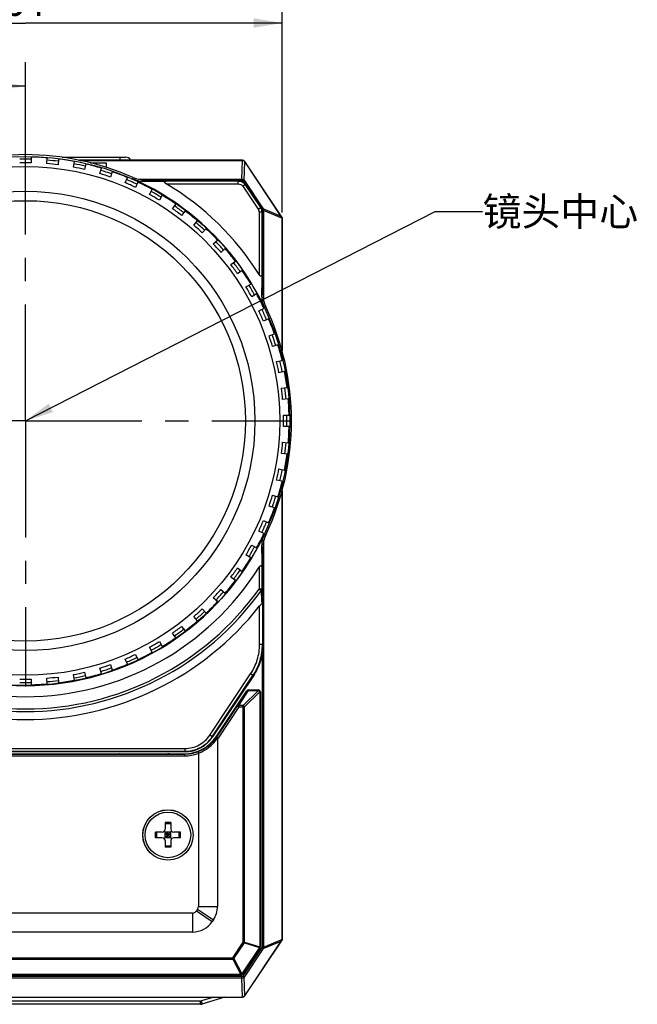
# Model space of a CAD drawing. Header units: millimetres. Extents: x 55 to 506, y 15 to 401.
# Tile 6 of 22: x 120 to 185, y 162 to 266. Entities that reach past the tile are written whole.
import ezdxf
from ezdxf.enums import TextEntityAlignment as Align

# ---------------------------------------------------------------- set-up
doc = ezdxf.new("R2010")
doc.units = ezdxf.units.MM
doc.header["$LTSCALE"] = 32.67
doc.linetypes.add('CENTER', pattern=[0.6, 0.375, -0.075, 0.075, -0.075])
doc.layers.get('0').update_dxf_attribs({"linetype": 'CONTINUOUS'})
for name, color, linetype in [('00_COMPONENTS', 7, 'CONTINUOUS'), ('20_ALL_FEATURES', 7, 'CONTINUOUS'), ('50_ALL_DETAILS', 7, 'CONTINUOUS'), ('51__DRAFT_DIMS', 7, 'CONTINUOUS')]:
    doc.layers.add(name, color=color, linetype=linetype)
doc.styles.get("Standard").update_dxf_attribs({"font": 'simfang.ttf'})
doc.dimstyles.new('DIMSTYLE_2', dxfattribs={"dimtxt": 3, "dimasz": 3, "dimexe": 2.5, "dimexo": 0.5, "dimgap": 0.75, "dimtad": 1, "dimdsep": 46, "dimtxsty": 'STANDARD', "dimblk": '_FILLED', "dimblk1": '_FILLED', "dimblk2": '_FILLED', "dimcen": 0.09, "dimclrt": 3, "dimazin": 2, "dimtp": 0.3, "dimtm": 0.3, "dimtfac": 1, "dimtofl": 0, "dimtmove": 0, "dimatfit": 3, "dimldrblk": '_FILLED', "dimfxl": 1, "dimtolj": 1, "dimarcsym": 0})
doc.dimstyles.new('DIMSTYLE_5', dxfattribs={"dimtxt": 3, "dimasz": 3, "dimexe": 2.5, "dimexo": 0.5, "dimgap": 0.75, "dimtad": 1, "dimdsep": 46, "dimtxsty": 'STANDARD', "dimblk": '_FILLED', "dimblk1": '_FILLED', "dimblk2": '_FILLED', "dimcen": 0.09, "dimclrt": 3, "dimazin": 2, "dimtp": 0.2, "dimtm": 0.2, "dimtfac": 1, "dimtofl": 0, "dimtmove": 0, "dimatfit": 3, "dimldrblk": '_FILLED', "dimfxl": 1, "dimtolj": 1, "dimarcsym": 0})
doc.dimstyles.get("Standard").update_dxf_attribs({"dimtxt": 3, "dimasz": 3, "dimexe": 2.5, "dimexo": 0.5, "dimtad": 1, "dimdsep": 46, "dimtxsty": 'STANDARD', "dimblk": '_FILLED', "dimblk1": '_FILLED', "dimblk2": '_FILLED', "dimcen": 0.09, "dimclrt": 3, "dimazin": 2, "dimtol": 1, "dimtp": 0.01, "dimtm": 0.01, "dimtfac": 1, "dimtofl": 0, "dimtmove": 0, "dimatfit": 3, "dimldrblk": '_FILLED', "dimfxl": 1, "dimtolj": 1, "dimarcsym": 0})

# ---------------------------------------------------------------- blocks, each defined once
blk = doc.blocks.new('_FILLED')
at = {"color": 0, "linetype": 'ByBlock'}
blk.add_solid([(0, 0), (-1, 0.167), (-1, -0.167)], dxfattribs=at)
blk = doc.blocks.new('*D2')
at = {"layer": '51__DRAFT_DIMS', "color": 4, "transparency": 16777216}
for p, q in [((93.43, 245.72), (93.43, 268.16)), ((147.43, 245.72), (147.43, 268.16)), ((93.43, 265.66), (120.43, 265.66)), ((147.43, 265.66), (120.43, 265.66))]:
    blk.add_line(p, q, dxfattribs=at)
at = {"layer": '51__DRAFT_DIMS', "color": 4, "transparency": 16777216, "xscale": 3, "yscale": 3, "zscale": 3, "rotation": 180}
blk.add_blockref('_FILLED', (93.43, 265.66), dxfattribs=at)
at = {"layer": '51__DRAFT_DIMS', "color": 4, "transparency": 16777216, "xscale": 3, "yscale": 3, "zscale": 3}
blk.add_blockref('_FILLED', (147.43, 265.66), dxfattribs=at)
at = {"layer": '51__DRAFT_DIMS', "color": 3, "transparency": 16777216}
blk.add_text('54', height=3, dxfattribs=at).set_placement((120.43, 266.41), align=Align.CENTER)
blk = doc.blocks.new('*D10')
at = {"layer": '51__DRAFT_DIMS', "color": 4, "transparency": 16777216}
for p, q in [((93.43, 245.72), (93.43, 261.53)), ((120.43, 244.39), (120.43, 261.53)), ((93.43, 259.03), (106.93, 259.03)), ((120.43, 259.03), (106.93, 259.03))]:
    blk.add_line(p, q, dxfattribs=at)
at = {"layer": '51__DRAFT_DIMS', "color": 4, "transparency": 16777216, "xscale": 3, "yscale": 3, "zscale": 3, "rotation": 180}
blk.add_blockref('_FILLED', (93.43, 259.03), dxfattribs=at)
at = {"layer": '51__DRAFT_DIMS', "color": 4, "transparency": 16777216, "xscale": 3, "yscale": 3, "zscale": 3}
blk.add_blockref('_FILLED', (120.43, 259.03), dxfattribs=at)
at = {"layer": '51__DRAFT_DIMS', "color": 3, "transparency": 16777216}
blk.add_text('27', height=3, dxfattribs=at).set_placement((106.93, 259.78), align=Align.CENTER)

msp = doc.modelspace()

# ---------------------------------------------------------------- linework, layer by layer
at = {"layer": '00_COMPONENTS', "color": 7}
for p, q in [((121.026, 251.568), (121.026, 250.968)), ((122.666, 250.882), (122.729, 251.479)), ((123.922, 251.354), (123.859, 250.757)), ((124.278, 251.55), (130.967, 251.55)), ((125.482, 250.5), (125.607, 251.087)), ((125.998, 251.25), (140.126, 251.25)), ((143.265, 251.225), (126.116, 251.225)), ((143.265, 251.221), (126.132, 251.221)), ((126.202, 251.206), (143.265, 251.206)), ((126.781, 250.837), (126.656, 250.25)), ((127.225, 250.972), (128.926, 250.972)), ((128.926, 250.972), (128.926, 250.488)), ((140.126, 251.225), (140.126, 251.25)), ((147.34, 245.319), (143.499, 251.081)), ((147.372, 245.298), (143.512, 251.089)), ((147.426, 245.225), (143.515, 251.091)), ((128.243, 249.825), (128.428, 250.396)), ((129.569, 250.025), (129.384, 249.454)), ((130.918, 248.865), (131.162, 249.414)), ((132.258, 248.926), (132.014, 248.377)), ((132.972, 249.164), (142.816, 249.164)), ((143.642, 248.723), (145.251, 246.309)), ((133.478, 247.632), (133.778, 248.151)), ((134.817, 247.551), (134.517, 247.032)), ((135.895, 246.137), (136.247, 246.622)), ((137.218, 245.917), (136.865, 245.432)), ((145.417, 245.759), (145.417, 237.129)), ((138.142, 244.398), (138.544, 244.844)), ((147.407, 245.134), (147.407, 231.266)), ((147.409, 245.22), (147.426, 245.225)), ((147.409, 245.22), (147.426, 245.225)), ((147.422, 231.209), (147.422, 245.134)), ((147.426, 245.225), (147.426, 231.196)), ((139.435, 244.041), (139.034, 243.595)), ((140.195, 242.433), (140.641, 242.835)), ((141.444, 241.943), (140.998, 241.541)), ((142.032, 240.265), (142.518, 240.617)), ((143.223, 239.647), (142.738, 239.294)), ((143.632, 237.916), (144.152, 238.216)), ((144.752, 237.177), (144.232, 236.877)), ((144.978, 235.413), (145.526, 235.657)), ((146.015, 234.561), (145.466, 234.317)), ((146.055, 232.783), (146.626, 232.969)), ((146.997, 231.827), (146.426, 231.642)), ((146.851, 230.055), (147.438, 230.18)), ((147.688, 229.006), (147.1, 228.881)), ((147.357, 227.259), (147.954, 227.321)), ((148.08, 226.128), (147.483, 226.065)), ((147.569, 224.425), (148.169, 224.425)), ((148.169, 223.225), (147.569, 223.225)), ((147.483, 221.584), (148.08, 221.521)), ((147.954, 220.328), (147.357, 220.391)), ((147.1, 218.768), (147.688, 218.643)), ((147.438, 217.47), (146.851, 217.594)), ((147.407, 216.383), (147.407, 169.316)), ((147.422, 169.316), (147.422, 216.44)), ((147.426, 216.454), (147.426, 169.225)), ((146.426, 216.008), (146.997, 215.822)), ((146.626, 214.681), (146.055, 214.866)), ((145.466, 213.333), (146.015, 213.089)), ((145.526, 211.992), (144.978, 212.236)), ((144.232, 210.773), (144.752, 210.473)), ((145.417, 210.521), (145.417, 200.342)), ((144.152, 209.433), (143.632, 209.733)), ((142.738, 208.356), (143.223, 208.003)), ((142.518, 207.032), (142.032, 207.385)), ((140.998, 206.108), (141.444, 205.707)), ((140.641, 204.815), (140.195, 205.216)), ((139.034, 204.055), (139.435, 203.609)), ((138.544, 202.806), (138.142, 203.252)), ((136.865, 202.218), (137.218, 201.732)), ((136.247, 201.027), (135.895, 201.513)), ((133.778, 199.498), (133.478, 200.018)), ((134.517, 200.618), (134.817, 200.098)), ((131.162, 198.236), (130.918, 198.784)), ((132.014, 199.272), (132.258, 198.724)), ((128.428, 197.254), (128.243, 197.824)), ((129.384, 198.195), (129.569, 197.625)), ((122.729, 196.171), (122.666, 196.767)), ((123.859, 196.893), (123.922, 196.296)), ((125.607, 196.563), (125.482, 197.15)), ((126.656, 197.399), (126.781, 196.812)), ((144.411, 197.018), (140.122, 190.587)), ((121.026, 196.681), (121.026, 196.081)), ((140.49, 190.605), (143.724, 195.453)), ((143.89, 195.542), (144.943, 195.542)), ((145.143, 195.342), (145.143, 168.534)), ((140.626, 190.375), (140.626, 172.762)), ((137.217, 189.033), (103.634, 189.033)), ((110.546, 188.822), (130.305, 188.822)), ((130.305, 188.822), (130.309, 188.822)), ((130.437, 188.818), (130.432, 188.818)), ((130.432, 188.818), (130.438, 188.818)), ((130.437, 188.818), (131.409, 188.814)), ((131.409, 188.814), (131.409, 188.814)), ((131.409, 188.814), (134.442, 188.814)), ((134.442, 188.814), (135.414, 188.818)), ((134.442, 188.814), (134.442, 188.814)), ((135.419, 188.818), (135.413, 188.818)), ((135.419, 188.818), (135.414, 188.818)), ((135.546, 188.822), (135.542, 188.822)), ((135.546, 188.822), (137.158, 188.822)), ((138.626, 188.858), (138.626, 172.762)), ((135.726, 181.585), (135.126, 181.585)), ((135.126, 181.585), (135.126, 180.885)), ((135.726, 181.453), (135.126, 181.453)), ((135.726, 181.585), (135.726, 180.885)), ((134.826, 180.585), (134.126, 180.585)), ((134.126, 179.985), (134.126, 180.585)), ((134.257, 179.985), (134.257, 180.585)), ((135.813, 179.897), (135.038, 180.673)), ((135.038, 179.897), (135.813, 180.673)), ((135.726, 180.585), (135.126, 180.585)), ((135.126, 179.985), (135.126, 180.585)), ((135.726, 180.285), (135.126, 180.285)), ((135.426, 179.985), (135.426, 180.585)), ((135.726, 179.985), (135.726, 180.585)), ((136.726, 180.585), (136.026, 180.585)), ((136.594, 179.985), (136.594, 180.585)), ((136.726, 179.985), (136.726, 180.585)), ((134.826, 179.985), (134.126, 179.985)), ((135.726, 179.985), (135.126, 179.985)), ((135.126, 179.685), (135.126, 178.985)), ((135.726, 179.116), (135.126, 179.116)), ((135.726, 179.685), (135.726, 178.985)), ((136.726, 179.985), (136.026, 179.985)), ((135.726, 178.985), (135.126, 178.985)), ((138.001, 172.075), (102.85, 172.075)), ((138.542, 172.484), (138.417, 172.297)), ((140.206, 171.375), (140.081, 171.188)), ((138.001, 170.075), (102.85, 170.075)), ((143.499, 163.369), (147.34, 169.13)), ((143.512, 163.36), (147.372, 169.151)), ((143.515, 163.358), (147.426, 169.225)), ((147.409, 169.23), (147.426, 169.225)), ((145.109, 168.423), (143.258, 165.647)), ((143.092, 165.558), (97.759, 165.558)), ((97.586, 163.243), (143.265, 163.243)), ((97.586, 163.228), (143.265, 163.228)), ((97.586, 163.225), (143.265, 163.225)), ((141.416, 163.225), (138.996, 162.499)), ((138.852, 162.478), (101.999, 162.478))]:
    msp.add_line(p, q, dxfattribs=at)
at = {"layer": '00_COMPONENTS', "color": 4}
for p, q in [((124.376, 251.55), (124.376, 251.535)), ((130.376, 251.55), (130.376, 251.25)), ((138.276, 251.225), (138.276, 251.25)), ((143.211, 249.232), (143.282, 251.206)), ((143.265, 251.206), (143.265, 251.225)), ((143.443, 249.124), (143.512, 251.059)), ((143.499, 251.081), (143.515, 251.091)), ((131.692, 249.282), (131.754, 249.422)), ((132.342, 249.232), (143.211, 249.232)), ((132.972, 249.019), (132.972, 249.164)), ((135.25, 248.749), (142.816, 248.749)), ((135.317, 249.049), (142.816, 249.049)), ((142.816, 248.749), (142.816, 249.164)), ((143.211, 249.232), (143.211, 249.082)), ((143.642, 248.723), (143.296, 248.492)), ((143.296, 248.492), (144.905, 246.079)), ((143.443, 249.124), (143.307, 249.034)), ((143.443, 249.124), (145.454, 246.108)), ((143.546, 248.659), (145.155, 246.245)), ((144.905, 246.079), (145.251, 246.309)), ((145.002, 245.759), (145.002, 239.219)), ((145.417, 245.759), (145.002, 245.759)), ((145.302, 245.759), (145.302, 239.29)), ((145.454, 246.108), (145.372, 246.054)), ((145.485, 245.948), (145.399, 245.948)), ((147.34, 245.319), (145.454, 246.108)), ((145.485, 245.948), (145.485, 236.5)), ((147.407, 245.144), (145.485, 245.948)), ((147.372, 245.298), (147.36, 245.29)), ((147.422, 245.134), (147.407, 245.134)), ((145.273, 237.129), (145.417, 237.129)), ((145.57, 235.772), (145.709, 235.838)), ((145.57, 211.877), (145.709, 211.812)), ((145.273, 210.521), (145.417, 210.521)), ((145.485, 211.149), (145.485, 168.501)), ((145.002, 208.431), (145.002, 206.121)), ((145.302, 208.359), (145.302, 206.121)), ((145.302, 206.121), (145.002, 206.121)), ((145.231, 205.956), (145.002, 206.121)), ((145.068, 200.342), (145.068, 204.364)), ((145.368, 204.706), (145.368, 200.342)), ((145.068, 200.342), (145.417, 200.342)), ((145.317, 199.25), (145.317, 168.501)), ((139.831, 190.781), (144.12, 197.212)), ((140.081, 190.615), (144.369, 197.045)), ((144.411, 197.018), (144.12, 197.212)), ((142.707, 193.853), (143.724, 195.453)), ((142.873, 193.883), (143.89, 195.483)), ((143.343, 193.883), (144.943, 195.483)), ((143.484, 193.742), (145.084, 195.342)), ((143.724, 195.453), (143.724, 195.453)), ((143.89, 195.483), (143.89, 195.542)), ((143.89, 195.483), (144.943, 195.483)), ((144.943, 195.542), (144.943, 195.483)), ((145.084, 195.342), (145.143, 195.342)), ((145.084, 195.342), (145.084, 168.534)), ((142.707, 193.853), (140.525, 190.581)), ((142.873, 193.742), (140.691, 190.47)), ((142.873, 193.742), (142.707, 193.853)), ((143.343, 193.883), (142.873, 193.883)), ((142.873, 193.883), (142.873, 193.742)), ((142.873, 193.742), (143.484, 193.742)), ((143.343, 169.019), (143.343, 193.883)), ((143.484, 169.019), (143.484, 193.742)), ((140.122, 190.587), (139.831, 190.781)), ((140.691, 190.47), (140.49, 190.604)), ((103.634, 189.382), (137.217, 189.382)), ((103.634, 189.083), (137.217, 189.083)), ((103.693, 188.796), (137.158, 188.796)), ((103.693, 188.596), (137.158, 188.596)), ((130.309, 188.822), (130.305, 188.822)), ((130.437, 188.818), (130.438, 188.818)), ((131.409, 188.814), (131.409, 188.814)), ((134.442, 188.814), (134.442, 188.814)), ((135.413, 188.818), (135.414, 188.818)), ((135.546, 188.822), (135.542, 188.822)), ((137.158, 188.822), (137.158, 188.596)), ((137.217, 189.033), (137.217, 189.382)), ((138.001, 172.075), (138.001, 170.075)), ((138.417, 172.297), (140.081, 171.188)), ((138.542, 172.484), (140.206, 171.375)), ((138.626, 172.762), (140.626, 172.762)), ((142.236, 167.358), (143.343, 169.019)), ((142.353, 167.279), (143.46, 168.94)), ((143.484, 169.019), (143.343, 169.019)), ((143.343, 169.019), (143.46, 168.94)), ((143.46, 168.94), (145.06, 168.456)), ((143.484, 169.019), (145.084, 168.534)), ((145.454, 168.341), (147.34, 169.13)), ((145.485, 168.501), (147.407, 169.305)), ((147.36, 169.159), (147.372, 169.151)), ((147.407, 169.316), (147.422, 169.316)), ((145.06, 168.456), (143.21, 165.679)), ((145.299, 168.444), (143.288, 165.428)), ((145.454, 168.341), (143.443, 165.325)), ((145.06, 168.456), (145.109, 168.423)), ((145.143, 168.534), (145.084, 168.534)), ((145.454, 168.341), (145.299, 168.444)), ((145.485, 168.501), (145.317, 168.501)), ((98.615, 167.358), (142.236, 167.358)), ((98.615, 167.216), (142.236, 167.216)), ((142.353, 167.279), (142.236, 167.358)), ((142.236, 167.358), (142.236, 167.216)), ((142.236, 167.216), (143.092, 165.616)), ((142.353, 167.279), (143.21, 165.679)), ((143.258, 165.647), (143.21, 165.679)), ((143.211, 165.384), (97.64, 165.384)), ((143.211, 165.218), (97.64, 165.218)), ((143.092, 165.616), (97.759, 165.616)), ((143.092, 165.616), (143.092, 165.558)), ((143.211, 165.218), (143.211, 165.384)), ((143.282, 163.244), (143.211, 165.218)), ((143.443, 165.325), (143.288, 165.428)), ((143.512, 163.391), (143.443, 165.325)), ((138.852, 162.819), (101.999, 162.819)), ((138.852, 162.478), (138.852, 162.819)), ((140.249, 163.225), (138.938, 162.832)), ((143.265, 163.225), (143.265, 163.243)), ((143.499, 163.369), (143.515, 163.358))]:
    msp.add_line(p, q, dxfattribs=at)
msp.add_circle((120.426, 223.825), 27.811, dxfattribs=at)
at = {"layer": '00_COMPONENTS', "color": 7}
for centre, radius in [((120.426, 223.825), 26.75), ((120.426, 223.825), 24.15), ((120.426, 223.825), 23.15), ((135.426, 180.285), 2.649), ((135.426, 180.285), 2.64), ((135.426, 180.285), 2.4)]:
    msp.add_circle(centre, radius, dxfattribs=at)
for centre, radius, start, end in [((120.426, 223.825), 27.992, 66.12627, 113.87373), ((120.426, 223.825), 27.15, 88.73369, 91.26631), ((120.426, 223.825), 27.75, 85.23892, 88.76108), ((120.426, 223.825), 27.15, 82.73369, 85.26631), ((120.426, 223.825), 27.75, 79.23892, 82.76108), ((120.426, 223.825), 27.75, 73.23892, 76.76108), ((130.967, 250.925), 0.625, 31.33225, 90), ((143.265, 250.925), 0.3, 33.69007, 90), ((143.265, 250.925), 0.296, 33.69007, 90), ((120.426, 223.825), 27.15, 76.73369, 79.26631), ((120.426, 223.825), 27.15, 70.73369, 73.26631), ((120.426, 223.825), 27.75, 67.23892, 70.76108), ((120.426, 223.825), 27.15, 64.73369, 67.26631), ((120.426, 223.825), 27.839, 25.41462, 66.12627), ((132.935, 252.09), 3.071, 246.12889, 270.68695), ((132.972, 252.172), 3.008, 246.12627, 270), ((120.426, 223.825), 27.75, 61.23892, 64.76108), ((120.426, 223.825), 29, 32.06173, 59.25644), ((120.426, 223.825), 27.15, 58.73369, 61.26631), ((120.426, 223.825), 27.75, 55.23892, 58.76108), ((120.426, 223.825), 27.15, 52.73369, 55.26631), ((120.426, 223.825), 27.75, 49.23892, 52.76108), ((144.425, 245.759), 0.992, 0.00683, 33.68324), ((120.426, 223.825), 27.15, 46.73369, 49.26631), ((147.127, 245.134), 0.28, 2.11999, 33.85816), ((147.126, 245.134), 0.296, 0, 33.69007), ((120.426, 223.825), 27.75, 43.23892, 46.76108), ((120.426, 223.825), 27.15, 40.73369, 43.26631), ((120.426, 223.825), 27.75, 37.23892, 40.76108), ((120.426, 223.825), 27.15, 34.73369, 37.26631), ((120.426, 223.825), 27.75, 31.23892, 34.76108), ((120.426, 223.825), 27.15, 28.73369, 31.26631), ((120.426, 223.825), 27.75, 25.23892, 28.76108), ((148.344, 237.09), 3.071, 179.27255, 205.41151), ((148.426, 237.129), 3.008, 180, 205.41462), ((120.426, 223.825), 27.15, 22.73369, 25.26631), ((120.426, 223.825), 27.992, 334.58538, 25.41462), ((120.426, 223.825), 27.75, 19.23892, 22.76108), ((120.426, 223.825), 27.15, 16.73369, 19.26631), ((120.426, 223.825), 27.75, 13.23892, 16.76108), ((120.426, 223.825), 27.15, 10.73369, 13.26631), ((120.426, 223.825), 27.75, 7.23892, 10.76108), ((120.426, 223.825), 27.15, 4.73369, 7.26631), ((120.426, 223.825), 27.75, 1.23892, 4.76108), ((120.426, 223.825), 27.15, 358.73369, 1.26631), ((120.426, 223.825), 27.75, 355.23892, 358.76108), ((120.426, 223.825), 27.15, 352.73369, 355.26631), ((120.426, 223.825), 27.75, 349.23892, 352.76108), ((120.426, 223.825), 27.15, 346.73369, 349.26631), ((120.426, 223.825), 27.75, 343.23892, 346.76108), ((120.426, 223.825), 27.15, 340.73369, 343.26631), ((120.426, 223.825), 27.75, 337.23892, 340.76108), ((120.426, 223.825), 27.15, 334.73369, 337.26631), ((120.426, 223.825), 27.839, 205.41462, 334.58538), ((120.426, 223.825), 27.75, 331.23892, 334.76108), ((148.344, 210.56), 3.071, 154.58849, 180.72745), ((148.426, 210.521), 3.008, 154.58538, 180), ((120.426, 223.825), 27.15, 328.73369, 331.26631), ((120.426, 223.825), 27.75, 325.23892, 328.76108), ((120.426, 223.825), 29, 212.06173, 327.93827), ((120.426, 223.825), 27.15, 322.73369, 325.26631), ((120.426, 223.825), 27.15, 316.73369, 319.26631), ((120.426, 223.825), 27.75, 319.23892, 322.76108), ((120.426, 223.825), 31.4, 218.29909, 321.70091), ((120.426, 223.825), 27.15, 310.73369, 313.26631), ((120.426, 223.825), 27.75, 313.23892, 316.76108), ((120.426, 223.825), 27.15, 304.73369, 307.26631), ((120.426, 223.825), 27.75, 307.23892, 310.76108), ((120.426, 223.825), 27.75, 301.23892, 304.76108), ((120.426, 223.825), 27.15, 298.73369, 301.26631), ((120.426, 223.825), 27.15, 292.73369, 295.26631), ((120.426, 223.825), 27.75, 295.23892, 298.76108), ((120.426, 223.825), 27.15, 286.73369, 289.26631), ((120.426, 223.825), 27.75, 289.23892, 292.76108), ((120.426, 223.825), 27.15, 274.73369, 277.26631), ((120.426, 223.825), 27.15, 280.73369, 283.26631), ((120.426, 223.825), 27.75, 283.23892, 286.76108), ((120.426, 223.825), 27.15, 268.73369, 271.26631), ((120.426, 223.825), 27.75, 271.23892, 274.76108), ((120.426, 223.825), 27.75, 277.23892, 280.76108), ((143.89, 195.342), 0.2, 90, 146.29514), ((144.943, 195.342), 0.2, 0, 90), ((137.158, 192.827), 4.005, 270, 326.29514), ((137.217, 192.524), 3.491, 269.99973, 326.30027), ((134.826, 180.885), 0.3, 270, 360), ((136.026, 180.885), 0.3, 180, 270), ((134.826, 179.685), 0.3, 0, 90), ((136.026, 179.685), 0.3, 90, 180), ((138.001, 172.575), 0.5, 270, 326.31699), ((138.126, 172.762), 0.5, 326.31699, 360), ((138.126, 172.762), 2.5, 326.31699, 360), ((138.001, 172.575), 2.5, 270, 326.31699), ((147.127, 169.316), 0.28, 326.14184, 357.88001), ((147.126, 169.316), 0.296, 326.30993, 360), ((144.943, 168.534), 0.2, 326.31699, 360), ((143.092, 165.758), 0.2, 270, 326.31699), ((143.265, 163.525), 0.296, 270, 326.30993), ((143.265, 163.525), 0.3, 270, 326.30993), ((138.852, 162.978), 0.5, 270, 286.69924)]:
    msp.add_arc(centre, radius, start, end, dxfattribs=at)
at = {"layer": '00_COMPONENTS', "color": 4}
for centre, radius, start, end in [((120.426, 223.825), 27.511, 88.75029, 91.24971), ((120.426, 223.825), 27.511, 82.75006, 85.25113), ((120.426, 223.825), 27.511, 76.75132, 79.24871), ((120.426, 223.825), 27.511, 70.75186, 73.22923), ((120.426, 223.825), 27.511, 64.76776, 67.2453), ((120.426, 223.825), 27.511, 58.76169, 61.23978), ((120.426, 223.825), 27.511, 52.75576, 55.23064), ((120.426, 223.825), 27.511, 46.77123, 49.24693), ((120.426, 223.825), 27.511, 40.76271, 43.24072), ((120.426, 223.825), 27.511, 34.75707, 37.2349), ((120.426, 223.825), 27.511, 28.75053, 31.24992), ((120.426, 223.825), 27.511, 22.76749, 25.24182), ((120.426, 223.825), 27.511, 16.75801, 19.23608), ((120.426, 223.825), 27.511, 10.75014, 13.2502), ((120.426, 223.825), 27.511, 4.75052, 7.2499), ((120.426, 223.825), 27.511, 358.74837, 1.25155), ((120.426, 223.825), 27.511, 352.75005, 355.24944), ((120.426, 223.825), 27.511, 346.74982, 349.24984), ((120.426, 223.825), 27.511, 340.76396, 343.24202), ((120.426, 223.825), 27.511, 334.75822, 337.23254), ((120.426, 223.825), 27.511, 328.75011, 331.2495), ((120.426, 223.825), 27.511, 322.76514, 325.24297), ((120.426, 223.825), 30.289, 215.76639, 324.23361), ((817.85, 236.524), 673.235, 182.58835, 182.708915), ((120.426, 223.825), 30.571, 215.76639, 324.23361), ((120.426, 223.825), 27.511, 316.75931, 319.23732), ((792.52, 232.285), 647.824, 182.329212, 182.450178), ((120.426, 223.825), 27.511, 310.7531, 313.22879), ((120.426, 223.825), 27.511, 304.76938, 307.24427), ((120.426, 223.825), 27.511, 298.76024, 301.23833), ((120.426, 223.825), 27.511, 292.75471, 295.23226), ((120.426, 223.825), 27.511, 286.77078, 289.24816), ((120.426, 223.825), 27.511, 280.75128, 283.24867), ((120.426, 223.825), 27.511, 268.75029, 271.24971), ((120.426, 223.825), 27.511, 274.74887, 277.24994), ((137.191, 192.827), 4.02, 290.27697, 325.15602), ((137.158, 192.827), 4.047, 325.42598, 326.29514), ((137.133, 192.827), 4.22, 290.65631, 325.38915), ((137.158, 192.827), 4.247, 324.7342, 326.29514), ((137.158, 192.827), 4.032, 270, 290.72019), ((137.158, 192.827), 4.231, 270, 290.29583), ((143.2, 169.062), 0.288, 334.96593, 351.35106), ((144.8, 168.577), 0.288, 334.96593, 351.35106), ((138.852, 163.119), 0.3, 270.00096, 286.69828)]:
    msp.add_arc(centre, radius, start, end, dxfattribs=at)
at = {"layer": '00_COMPONENTS', "color": 7}
for centre, major_axis, ratio, start_param, end_param in [((143.265, 250.932), (0, 0.275), 0.9996572, -0.0604793, 0), ((143.275, 250.931), (0.224, 0.149), 0.9989959, -0.0953429, 0), ((147.599, 244.959), (-0.32, 0.459), 0.0164648, 0.6565132, 0.7537275), ((147.133, 245.134), (0.274, 0), 0.9996386, 0, 0.0375828), ((147.599, 169.491), (0.32, 0.459), 0.0164648, -3.8953201, -3.7981059), ((147.133, 169.316), (0.274, 0), 0.9996386, -0.0375828, 0), ((143.265, 163.518), (0, 0.275), 0.9996572, -3.1415927, -3.0811134), ((143.275, 163.518), (0.224, -0.149), 0.9989959, 0, 0.0953429)]:
    msp.add_ellipse(centre, major_axis=major_axis, ratio=ratio, start_param=start_param, end_param=end_param, dxfattribs=at)
for points, knots in [([(143.282, 251.206), (143.324, 251.203), (143.41, 251.178), (143.475, 251.117), (143.499, 251.081)], [0, 0, 0, 0, 0.500397, 1, 1, 1, 1]), ([(132.972, 249.019), (133.169, 249.021), (133.951, 249.031), (134.733, 249.041), (135.317, 249.049)], [0, 0, 0, 0, 0.2523699, 1, 1, 1, 1]), ([(135.25, 248.749), (135.226, 248.763), (135.18, 248.793), (135.126, 248.836), (135.089, 248.876), (135.069, 248.907), (135.058, 248.941), (135.067, 248.984), (135.113, 249.018), (135.175, 249.036), (135.245, 249.047), (135.293, 249.049), (135.317, 249.049)], [0, 0, 0, 0, 0.1440565, 0.2864566, 0.3556546, 0.4214241, 0.4805614, 0.5330043, 0.6370049, 0.7518581, 0.8737412, 1, 1, 1, 1]), ([(142.816, 249.164), (142.977, 249.164), (143.304, 249.083), (143.552, 248.856), (143.642, 248.723)], [0, 0, 0, 0, 0.5000243, 1, 1, 1, 1]), ([(145.302, 239.29), (145.302, 239.244), (145.296, 239.175), (145.27, 239.092), (145.237, 239.048), (145.196, 239.038), (145.162, 239.047), (145.131, 239.066), (145.091, 239.1), (145.047, 239.151), (145.017, 239.196), (145.002, 239.219)], [0, 0, 0, 0, 0.2468656, 0.3611671, 0.4654072, 0.5181262, 0.5771356, 0.6428106, 0.7120797, 0.8551216, 1, 1, 1, 1]), ([(145.302, 239.29), (145.3, 239.112), (145.29, 238.391), (145.28, 237.671), (145.273, 237.129)], [0, 0, 0, 0, 0.2478592, 1, 1, 1, 1]), ([(145.273, 210.521), (145.276, 210.339), (145.285, 209.619), (145.295, 208.898), (145.302, 208.359)], [0, 0, 0, 0, 0.2521762, 1, 1, 1, 1]), ([(145.002, 208.431), (145.017, 208.454), (145.047, 208.499), (145.091, 208.55), (145.131, 208.584), (145.162, 208.602), (145.196, 208.611), (145.237, 208.601), (145.27, 208.558), (145.296, 208.474), (145.302, 208.406), (145.302, 208.359)], [0, 0, 0, 0, 0.1449083, 0.2879614, 0.35728, 0.422831, 0.4818247, 0.5345565, 0.6387823, 0.7531002, 1, 1, 1, 1]), ([(145.068, 204.364), (145.102, 204.408), (145.171, 204.488), (145.247, 204.563), (145.288, 204.59)], [0, 0, 0, 0, 0.5286915, 1, 1, 1, 1]), ([(145.368, 204.706), (145.367, 204.685), (145.348, 204.637), (145.311, 204.604), (145.288, 204.59)], [0, 0, 0, 0, 0.4475851, 1, 1, 1, 1]), ([(145.417, 200.342), (145.417, 199.757), (145.244, 198.58), (144.735, 197.504), (144.411, 197.018)], [0, 0, 0, 0, 0.4999906, 1, 1, 1, 1]), ([(140.49, 190.53), (140.49, 190.53), (140.49, 190.528), (140.493, 190.524), (140.498, 190.518), (140.508, 190.508), (140.522, 190.496), (140.539, 190.482), (140.567, 190.459), (140.59, 190.442), (140.607, 190.43)], [0, 0, 0, 0, 0.0114138, 0.0293657, 0.0882742, 0.1783151, 0.2977305, 0.4436409, 0.6123415, 1, 1, 1, 1]), ([(140.626, 190.375), (140.626, 190.383), (140.625, 190.398), (140.619, 190.417), (140.611, 190.427), (140.607, 190.43)], [0, 0, 0, 0, 0.3783017, 0.7536538, 1, 1, 1, 1]), ([(130.309, 188.822), (130.319, 188.821), (130.36, 188.82), (130.401, 188.819), (130.432, 188.818)], [0, 0, 0, 0, 0.2320366, 1, 1, 1, 1]), ([(135.542, 188.822), (135.533, 188.821), (135.491, 188.82), (135.45, 188.819), (135.419, 188.818)], [0, 0, 0, 0, 0.2320368, 1, 1, 1, 1]), ([(138.584, 189.056), (138.582, 189.055), (138.58, 189.049), (138.58, 189.037), (138.582, 189.02), (138.586, 188.999), (138.592, 188.973), (138.604, 188.932), (138.614, 188.9), (138.622, 188.879)], [0, 0, 0, 0, 0.0349485, 0.097288, 0.1897283, 0.3107002, 0.4569787, 0.624218, 1, 1, 1, 1]), ([(143.499, 163.369), (143.475, 163.333), (143.41, 163.272), (143.324, 163.246), (143.282, 163.244)], [0, 0, 0, 0, 0.499603, 1, 1, 1, 1])]:
    msp.add_open_spline(points, degree=3, knots=knots, dxfattribs=at)
at = {"layer": '00_COMPONENTS', "color": 4}
for points, knots in [([(142.816, 249.049), (142.958, 249.049), (143.246, 248.974), (143.467, 248.777), (143.546, 248.659)], [0, 0, 0, 0, 0.4999924, 1, 1, 1, 1]), ([(142.816, 248.749), (142.91, 248.749), (143.098, 248.699), (143.244, 248.57), (143.296, 248.492)], [0, 0, 0, 0, 0.4999926, 1, 1, 1, 1]), ([(143.211, 249.232), (143.255, 249.231), (143.343, 249.212), (143.415, 249.157), (143.443, 249.124)], [0, 0, 0, 0, 0.5053465, 1, 1, 1, 1]), ([(145.155, 246.245), (145.179, 246.209), (145.263, 246.06), (145.302, 245.886), (145.302, 245.759)], [0, 0, 0, 0, 0.2513343, 1, 1, 1, 1]), ([(145.454, 246.108), (145.466, 246.084), (145.484, 246.032), (145.487, 245.976), (145.485, 245.948)], [0, 0, 0, 0, 0.4951978, 1, 1, 1, 1]), ([(145.231, 205.956), (145.253, 205.979), (145.288, 206.03), (145.302, 206.091), (145.302, 206.121)], [0, 0, 0, 0, 0.5095803, 1, 1, 1, 1]), ([(144.12, 197.212), (144.425, 197.67), (144.901, 198.683), (145.068, 199.791), (145.068, 200.342)], [0, 0, 0, 0, 0.49999, 1, 1, 1, 1]), ([(144.369, 197.045), (144.691, 197.528), (145.193, 198.595), (145.368, 199.761), (145.368, 200.342)], [0, 0, 0, 0, 0.49999, 1, 1, 1, 1]), ([(143.724, 195.453), (143.731, 195.463), (143.752, 195.481), (143.793, 195.495), (143.841, 195.496), (143.873, 195.489), (143.89, 195.483)], [0, 0, 0, 0, 0.2098322, 0.4423546, 0.7065122, 1, 1, 1, 1]), ([(142.873, 193.883), (142.857, 193.889), (142.824, 193.896), (142.776, 193.895), (142.735, 193.881), (142.714, 193.863), (142.707, 193.853)], [0, 0, 0, 0, 0.2934878, 0.5576454, 0.7901678, 1, 1, 1, 1]), ([(143.484, 193.742), (143.469, 193.772), (143.428, 193.827), (143.373, 193.868), (143.343, 193.883)], [0, 0, 0, 0, 0.5, 1, 1, 1, 1]), ([(137.217, 189.382), (137.727, 189.382), (138.761, 189.638), (139.549, 190.357), (139.831, 190.781)], [0, 0, 0, 0, 0.4999873, 1, 1, 1, 1]), ([(137.217, 189.083), (137.775, 189.083), (138.909, 189.363), (139.771, 190.15), (140.081, 190.615)], [0, 0, 0, 0, 0.4999873, 1, 1, 1, 1]), ([(145.317, 168.501), (145.317, 168.491), (145.313, 168.471), (145.304, 168.453), (145.299, 168.444)], [0, 0, 0, 0, 0.4997262, 1, 1, 1, 1]), ([(145.485, 168.501), (145.487, 168.474), (145.484, 168.418), (145.466, 168.365), (145.454, 168.341)], [0, 0, 0, 0, 0.5047885, 1, 1, 1, 1]), ([(142.236, 167.216), (142.246, 167.219), (142.289, 167.233), (142.328, 167.257), (142.353, 167.279)], [0, 0, 0, 0, 0.2487802, 1, 1, 1, 1]), ([(143.21, 165.679), (143.201, 165.672), (143.166, 165.644), (143.125, 165.625), (143.092, 165.616)], [0, 0, 0, 0, 0.2487801, 1, 1, 1, 1]), ([(143.288, 165.428), (143.28, 165.416), (143.263, 165.399), (143.234, 165.386), (143.219, 165.384), (143.211, 165.384)], [0, 0, 0, 0, 0.498614, 0.7493176, 1, 1, 1, 1]), ([(143.443, 165.325), (143.415, 165.292), (143.343, 165.237), (143.255, 165.218), (143.211, 165.218)], [0, 0, 0, 0, 0.4946143, 1, 1, 1, 1]), ([(138.996, 162.499), (138.998, 162.499), (139.004, 162.503), (139.009, 162.512), (139.013, 162.524), (139.016, 162.539), (139.017, 162.558), (139.016, 162.588), (139.01, 162.63), (138.999, 162.683), (138.982, 162.737), (138.962, 162.787), (138.947, 162.818), (138.938, 162.832)], [0, 0, 0, 0, 0.0233056, 0.0515544, 0.0874112, 0.131757, 0.1845162, 0.2450879, 0.3856289, 0.5434912, 0.7067251, 0.8628113, 1, 1, 1, 1])]:
    msp.add_open_spline(points, degree=3, knots=knots, dxfattribs=at)
for points in [[(144.905, 246.079), (144.967, 245.986), (145.002, 245.87), (145.002, 245.759)], [(144.943, 195.483), (144.973, 195.468), (145.028, 195.427), (145.069, 195.372), (145.084, 195.342)]]:
    msp.add_open_spline(points, degree=3, dxfattribs=at)
at = {"layer": '00_COMPONENTS', "color": 7}
msp.add_open_spline([(138.622, 188.879), (138.624, 188.872), (138.626, 188.865), (138.626, 188.858)], degree=3, dxfattribs=at)
at = {"layer": '20_ALL_FEATURES', "color": 1, "linetype": 'CENTER'}
for q in [(120.426, 251.752), (92.498, 223.825), (120.426, 195.898), (148.353, 223.825)]:
    msp.add_line((120.426, 223.825), q, dxfattribs=at)

# ---------------------------------------------------------------- texts
at = {"layer": '50_ALL_DETAILS', "color": 3}
msp.add_text('镜头中心', height=3, dxfattribs=at).set_placement((168.523, 244.341))

# ---------------------------------------------------------------- dimensions: what is measured, and where the dimension line sits
at = {"layer": '51__DRAFT_DIMS', "color": 4}
for base, p2, dimstyle, picture, middle in [((147.426, 265.659), (147.426, 245.225), 'DIMSTYLE_2', '*D2', (120.446, 265.659)), ((120.426, 259.033), (120.426, 243.887), 'DIMSTYLE_5', '*D10', (106.882, 259.033))]:
    dim = msp.add_linear_dim(base=base, p1=(93.426, 245.225), p2=p2, dimstyle=dimstyle, dxfattribs=at)
    dim.commit()
    dim.dimension.update_dxf_attribs({"geometry": picture, "text_midpoint": middle, "dimtype": 160})

# ---------------------------------------------------------------- leaders
at = {"layer": '50_ALL_DETAILS', "color": 4}
msp.add_leader([(120.426, 223.825), (163.523, 245.841), (168.523, 245.841)], dimstyle='STANDARD', override={"dimtad": 0}, dxfattribs=at)

doc.saveas('drawing.dxf')
